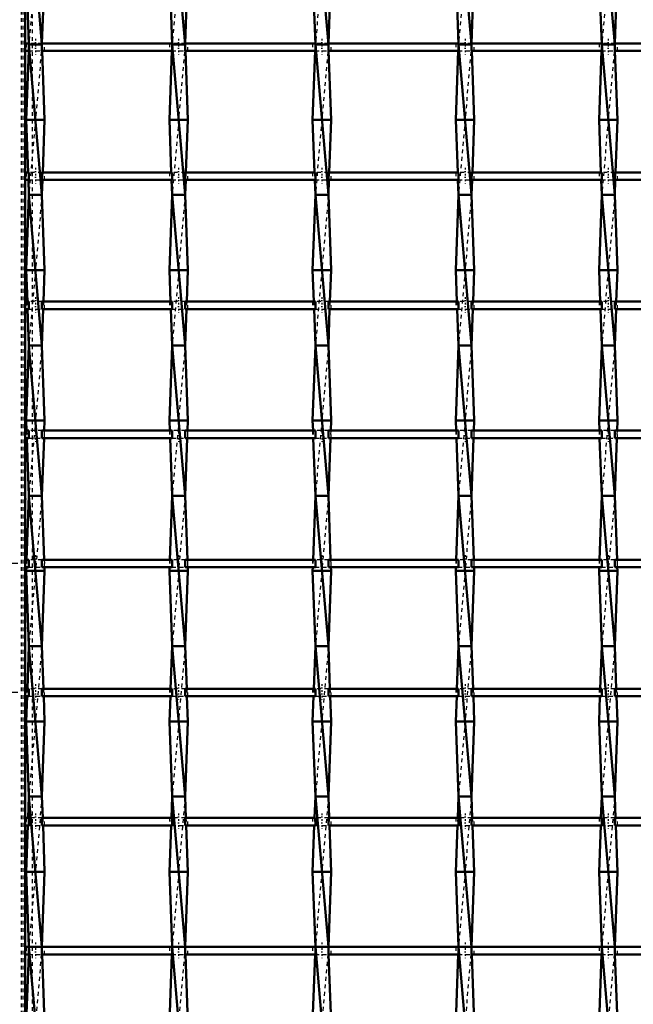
# Model space of a CAD drawing. Header units: millimetres. Extents: x -846 to 532, y -500 to 878.
# Tile 6 of 25: x -499 to -336, y -117 to 145. Entities that reach past the tile are written whole.
import ezdxf

# ---------------------------------------------------------------- set-up
doc = ezdxf.new("R2010")
doc.units = ezdxf.units.MM
doc.linetypes.add('Center', pattern=[1.5, 0.45, -0.5, 0.05, -0.5])
doc.linetypes.add('Dashed', pattern=[2, 1, -1])
for name, color, linetype, lineweight in [('2d ConnectionPoints', 7, 'Continuous', 50), ('AM_0', 7, 'Continuous', 50), ('AM_5', 3, 'Continuous', 25), ('AM_7', 7, 'Center', 25), ('AM_9', 6, 'Dashed', 25)]:
    doc.layers.add(name, color=color, linetype=linetype, lineweight=lineweight)
doc.dimstyles.new('ISO-25', dxfattribs={"dimtxt": 2.5, "dimasz": 2.5, "dimexe": 1.25, "dimexo": 0.625, "dimtad": 1, "dimtxsty": 'Standard', "dimcen": 2.5, "dimadec": 0, "dimazin": 0, "dimtfac": 1, "dimtmove": 0, "dimatfit": 3, "dimfxl": 1, "dimarcsym": 0})

# ---------------------------------------------------------------- blocks, each defined once
blk = doc.blocks.new('3_jmf7zim00uh4y213qtrdlx7em________0_in_LSSP23034382111000100035010_4')
at = {"layer": 'AM_0'}
for p, q in [((-497.03, 178), (-493.57, 138)), ((-497.75, 158), (-497.03, 138)), ((-492.85, 158), (-493.56, 138.32)), ((-497.09, 136.32), (-497.75, 118)), ((-493.57, 138), (-497.03, 138)), ((-497.03, 138), (-493.57, 98)), ((-493.51, 136.32), (-492.85, 118)), ((-497.75, 118), (-497.25, 103.99)), ((-492.85, 118), (-497.75, 118)), ((-492.85, 118), (-493.35, 103.99)), ((-497.18, 101.99), (-497.03, 98)), ((-493.42, 101.99), (-493.57, 98)), ((-497.03, 98), (-497.75, 78)), ((-497.03, 98), (-493.57, 58)), ((-493.57, 98), (-497.03, 98)), ((-493.57, 98), (-492.85, 78)), ((-497.75, 78), (-497.45, 69.66)), ((-492.85, 78), (-497.75, 78)), ((-492.85, 78), (-493.15, 69.66)), ((-497.38, 67.66), (-497.03, 58)), ((-493.22, 67.66), (-493.57, 58)), ((-497.03, 58), (-497.75, 38)), ((-493.57, 58), (-497.03, 58)), ((-497.03, 58), (-493.57, 18)), ((-493.57, 58), (-492.85, 38)), ((-497.75, 38), (-497.65, 35.33)), ((-492.85, 38), (-497.75, 38)), ((-492.85, 38), (-492.95, 35.33)), ((-497.58, 33.33), (-497.03, 18)), ((-493.02, 33.33), (-493.57, 18)), ((-497.03, 18), (-497.64, 1)), ((-493.57, 18), (-497.03, 18)), ((-497.03, 18), (-493.57, -22)), ((-493.57, 18), (-492.96, 1)), ((-497.71, -1), (-497.75, -2)), ((-492.85, -2), (-497.75, -2)), ((-497.75, -2), (-497.03, -22)), ((-492.85, -2), (-493.57, -22)), ((-492.89, -1), (-492.85, -2)), ((-497.03, -22), (-497.44, -33.33)), ((-493.57, -22), (-497.03, -22)), ((-497.03, -22), (-493.57, -62)), ((-493.57, -22), (-493.16, -33.33)), ((-497.51, -35.33), (-497.75, -42)), ((-493.09, -35.33), (-492.85, -42)), ((-492.85, -42), (-497.75, -42)), ((-497.75, -42), (-497.03, -62)), ((-492.85, -42), (-493.57, -62)), ((-497.03, -62), (-497.24, -67.66)), ((-497.03, -62), (-493.57, -102)), ((-493.57, -62), (-497.03, -62)), ((-493.57, -62), (-493.36, -67.66)), ((-497.31, -69.66), (-497.75, -82)), ((-493.29, -69.66), (-492.85, -82)), ((-497.75, -82), (-497.03, -102)), ((-492.85, -82), (-497.75, -82)), ((-492.85, -82), (-493.57, -101.99)), ((-497.03, -101.99), (-493.57, -142)), ((-493.57, -102), (-497.03, -102)), ((-497.1, -103.99), (-497.75, -122)), ((-493.5, -103.99), (-492.85, -122))]:
    blk.add_line(p, q, dxfattribs=at)
at = {"layer": 'AM_9'}
for p, q in [((-493.57, 178), (-497.03, 138)), ((-497.03, 138), (-497.09, 136.32)), ((-493.57, 138), (-497.03, 98)), ((-493.56, 138.32), (-493.57, 138)), ((-493.57, 138), (-493.51, 136.32)), ((-497.25, 103.99), (-497.18, 101.99)), ((-493.35, 103.99), (-493.42, 101.99)), ((-493.57, 98), (-497.03, 58)), ((-497.45, 69.66), (-497.38, 67.66)), ((-493.15, 69.66), (-493.22, 67.66)), ((-493.57, 58), (-497.03, 18)), ((-497.65, 35.33), (-497.58, 33.33)), ((-492.95, 35.33), (-493.02, 33.33)), ((-493.57, 18), (-497.03, -22)), ((-497.64, 1), (-497.71, -1)), ((-492.96, 1), (-492.89, -1)), ((-493.57, -22), (-497.03, -62)), ((-497.44, -33.33), (-497.51, -35.33)), ((-493.16, -33.33), (-493.09, -35.33)), ((-493.57, -62), (-497.03, -102)), ((-497.24, -67.66), (-497.31, -69.66)), ((-493.36, -67.66), (-493.29, -69.66)), ((-497.03, -101.99), (-497.1, -103.99)), ((-493.57, -102), (-497.03, -142)), ((-493.57, -101.99), (-493.57, -102)), ((-493.57, -102), (-493.5, -103.99))]:
    blk.add_line(p, q, dxfattribs=at)
blk = doc.blocks.new('4_0ent8qy65j3mjumj5evp2ehra________0_in_LSSP23034382111000100035010_4')
at = {"layer": 'AM_0'}
for p, q in [((-458.93, 178), (-455.47, 138)), ((-459.65, 158), (-458.93, 138)), ((-454.75, 158), (-455.46, 138.32)), ((-458.99, 136.32), (-459.65, 118)), ((-458.93, 138), (-455.47, 98)), ((-455.47, 138), (-458.93, 138)), ((-455.41, 136.32), (-454.75, 118)), ((-459.65, 118), (-459.15, 103.99)), ((-454.75, 118), (-459.65, 118)), ((-454.75, 118), (-455.25, 103.99)), ((-459.08, 101.99), (-458.93, 98)), ((-455.32, 101.99), (-455.47, 98)), ((-458.93, 98), (-459.65, 78)), ((-458.93, 98), (-455.47, 58)), ((-455.47, 98), (-458.93, 98)), ((-455.47, 98), (-454.75, 78)), ((-459.65, 78), (-459.35, 69.66)), ((-454.75, 78), (-459.65, 78)), ((-454.75, 78), (-455.05, 69.66)), ((-459.28, 67.66), (-458.93, 58)), ((-455.12, 67.66), (-455.47, 58)), ((-458.93, 58), (-459.65, 38)), ((-458.93, 58), (-455.47, 18)), ((-455.47, 58), (-458.93, 58)), ((-455.47, 58), (-454.75, 38)), ((-454.75, 38), (-459.65, 38)), ((-459.65, 38), (-459.55, 35.33)), ((-454.75, 38), (-454.85, 35.33)), ((-459.48, 33.33), (-458.93, 18)), ((-454.92, 33.33), (-455.47, 18)), ((-458.93, 18), (-459.54, 1)), ((-458.93, 18), (-455.47, -22)), ((-455.47, 18), (-458.93, 18)), ((-455.47, 18), (-454.86, 1)), ((-459.61, -1), (-459.65, -2)), ((-454.75, -2), (-459.65, -2)), ((-459.65, -2), (-458.93, -22)), ((-454.75, -2), (-455.47, -22)), ((-454.79, -1), (-454.75, -2)), ((-458.93, -22), (-459.34, -33.33)), ((-455.47, -22), (-458.93, -22)), ((-458.93, -22), (-455.47, -62)), ((-455.47, -22), (-455.06, -33.33)), ((-459.41, -35.33), (-459.65, -42)), ((-454.99, -35.33), (-454.75, -42)), ((-454.75, -42), (-459.65, -42)), ((-459.65, -42), (-458.93, -62)), ((-454.75, -42), (-455.47, -62)), ((-458.93, -62), (-459.14, -67.66)), ((-458.93, -62), (-455.47, -102)), ((-455.47, -62), (-458.93, -62)), ((-455.47, -62), (-455.26, -67.66)), ((-459.21, -69.66), (-459.65, -82)), ((-455.19, -69.66), (-454.75, -82)), ((-459.65, -82), (-458.93, -102)), ((-454.75, -82), (-459.65, -82)), ((-454.75, -82), (-455.47, -101.99)), ((-458.93, -102), (-455.47, -142)), ((-455.47, -102), (-458.93, -102)), ((-459, -103.99), (-459.65, -122)), ((-455.4, -103.99), (-454.75, -122))]:
    blk.add_line(p, q, dxfattribs=at)
at = {"layer": 'AM_9'}
for p, q in [((-455.47, 178), (-458.93, 138)), ((-458.93, 138), (-458.99, 136.32)), ((-455.47, 138), (-458.93, 98)), ((-455.46, 138.32), (-455.47, 138)), ((-455.47, 138), (-455.41, 136.32)), ((-459.15, 103.99), (-459.08, 101.99)), ((-455.25, 103.99), (-455.32, 101.99)), ((-455.47, 98), (-458.93, 58)), ((-459.35, 69.66), (-459.28, 67.66)), ((-455.05, 69.66), (-455.12, 67.66)), ((-455.47, 58), (-458.93, 18)), ((-459.55, 35.33), (-459.48, 33.33)), ((-454.85, 35.33), (-454.92, 33.33)), ((-455.47, 18), (-458.93, -22)), ((-459.54, 1), (-459.61, -1)), ((-454.86, 1), (-454.79, -1)), ((-455.47, -22), (-458.93, -62)), ((-459.34, -33.33), (-459.41, -35.33)), ((-455.06, -33.33), (-454.99, -35.33)), ((-455.47, -62), (-458.93, -102)), ((-459.14, -67.66), (-459.21, -69.66)), ((-455.26, -67.66), (-455.19, -69.66)), ((-458.93, -102), (-459, -103.99)), ((-455.47, -102), (-458.93, -142)), ((-455.47, -101.99), (-455.47, -102)), ((-455.47, -102), (-455.4, -103.99))]:
    blk.add_line(p, q, dxfattribs=at)
blk = doc.blocks.new('5_xgnts8r4yzye22ken94gie0fa________0_in_LSSP23034382111000100035010_4')
at = {"layer": 'AM_0'}
for p, q in [((-420.83, 178), (-417.37, 138)), ((-421.55, 158), (-420.83, 138)), ((-416.65, 158), (-417.36, 138.32)), ((-420.89, 136.32), (-421.55, 118)), ((-417.37, 138), (-420.83, 138)), ((-420.83, 138), (-417.37, 98)), ((-417.31, 136.32), (-416.65, 118)), ((-421.55, 118), (-421.05, 103.99)), ((-416.65, 118), (-421.55, 118)), ((-416.65, 118), (-417.15, 103.99)), ((-420.98, 101.99), (-420.83, 98)), ((-417.22, 101.99), (-417.37, 98)), ((-420.83, 98), (-421.55, 78)), ((-420.83, 98), (-417.37, 58)), ((-417.37, 98), (-420.83, 98)), ((-417.37, 98), (-416.65, 78)), ((-421.55, 78), (-421.25, 69.66)), ((-416.65, 78), (-421.55, 78)), ((-416.65, 78), (-416.95, 69.66)), ((-421.18, 67.66), (-420.83, 58)), ((-417.02, 67.66), (-417.37, 58)), ((-420.83, 58), (-421.55, 38)), ((-417.37, 58), (-420.83, 58)), ((-420.83, 58), (-417.37, 18)), ((-417.37, 58), (-416.65, 38)), ((-421.55, 38), (-421.45, 35.33)), ((-416.65, 38), (-421.55, 38)), ((-416.65, 38), (-416.75, 35.33)), ((-421.38, 33.33), (-420.83, 18)), ((-416.82, 33.33), (-417.37, 18)), ((-420.83, 18), (-421.44, 1)), ((-420.83, 18), (-417.37, -22)), ((-417.37, 18), (-420.83, 18)), ((-417.37, 18), (-416.76, 1)), ((-421.51, -1), (-421.55, -2)), ((-416.65, -2), (-421.55, -2)), ((-421.55, -2), (-420.83, -22)), ((-416.65, -2), (-417.37, -22)), ((-416.69, -1), (-416.65, -2)), ((-420.83, -22), (-421.24, -33.33)), ((-420.83, -22), (-417.37, -62)), ((-417.37, -22), (-420.83, -22)), ((-417.37, -22), (-416.96, -33.33)), ((-421.31, -35.33), (-421.55, -42)), ((-416.89, -35.33), (-416.65, -42)), ((-416.65, -42), (-421.55, -42)), ((-421.55, -42), (-420.83, -62)), ((-416.65, -42), (-417.37, -62)), ((-420.83, -62), (-421.04, -67.66)), ((-420.83, -62), (-417.37, -102)), ((-417.37, -62), (-420.83, -62)), ((-417.37, -62), (-417.16, -67.66)), ((-421.11, -69.66), (-421.55, -82)), ((-417.09, -69.66), (-416.65, -82)), ((-421.55, -82), (-420.83, -102)), ((-416.65, -82), (-421.55, -82)), ((-416.65, -82), (-417.37, -101.99)), ((-417.37, -102), (-420.83, -102)), ((-420.83, -102), (-417.37, -142)), ((-420.9, -103.99), (-421.55, -122)), ((-417.3, -103.99), (-416.65, -122))]:
    blk.add_line(p, q, dxfattribs=at)
at = {"layer": 'AM_9'}
for p, q in [((-417.37, 178), (-420.83, 138)), ((-420.83, 138), (-420.89, 136.32)), ((-417.37, 138), (-420.83, 98)), ((-417.36, 138.32), (-417.37, 138)), ((-417.37, 138), (-417.31, 136.32)), ((-421.05, 103.99), (-420.98, 101.99)), ((-417.15, 103.99), (-417.22, 101.99)), ((-417.37, 98), (-420.83, 58)), ((-421.25, 69.66), (-421.18, 67.66)), ((-416.95, 69.66), (-417.02, 67.66)), ((-417.37, 58), (-420.83, 18)), ((-421.45, 35.33), (-421.38, 33.33)), ((-416.75, 35.33), (-416.82, 33.33)), ((-417.37, 18), (-420.83, -22)), ((-421.44, 1), (-421.51, -1)), ((-416.76, 1), (-416.69, -1)), ((-417.37, -22), (-420.83, -62)), ((-421.24, -33.33), (-421.31, -35.33)), ((-416.96, -33.33), (-416.89, -35.33)), ((-417.37, -62), (-420.83, -102)), ((-421.04, -67.66), (-421.11, -69.66)), ((-417.16, -67.66), (-417.09, -69.66)), ((-420.83, -102), (-420.9, -103.99)), ((-417.37, -102), (-420.83, -142)), ((-417.37, -101.99), (-417.37, -102)), ((-417.37, -102), (-417.3, -103.99))]:
    blk.add_line(p, q, dxfattribs=at)
blk = doc.blocks.new('6_eud848mx5cnmzd3usw3zmjzfd________0_in_LSSP23034382111000100035010_4')
at = {"layer": 'AM_0'}
for p, q in [((-382.73, 178), (-379.27, 138)), ((-383.45, 158), (-382.73, 138)), ((-378.55, 158), (-379.26, 138.32)), ((-382.79, 136.32), (-383.45, 118)), ((-382.73, 138), (-379.27, 98)), ((-379.27, 138), (-382.73, 138)), ((-379.21, 136.32), (-378.55, 118)), ((-378.55, 118), (-383.45, 118)), ((-383.45, 118), (-382.95, 103.99)), ((-378.55, 118), (-379.05, 103.99)), ((-382.88, 101.99), (-382.73, 98)), ((-379.12, 101.99), (-379.27, 98)), ((-382.73, 98), (-383.45, 78)), ((-382.73, 98), (-379.27, 58)), ((-379.27, 98), (-382.73, 98)), ((-379.27, 98), (-378.55, 78)), ((-378.55, 78), (-383.45, 78)), ((-383.45, 78), (-383.15, 69.66)), ((-378.55, 78), (-378.85, 69.66)), ((-383.08, 67.66), (-382.73, 58)), ((-378.92, 67.66), (-379.27, 58)), ((-382.73, 58), (-383.45, 38)), ((-382.73, 58), (-379.27, 18)), ((-379.27, 58), (-382.73, 58)), ((-379.27, 58), (-378.55, 38)), ((-378.55, 38), (-383.45, 38)), ((-383.45, 38), (-383.35, 35.33)), ((-378.55, 38), (-378.65, 35.33)), ((-383.28, 33.33), (-382.73, 18)), ((-378.72, 33.33), (-379.27, 18)), ((-382.73, 18), (-383.34, 1)), ((-379.27, 18), (-382.73, 18)), ((-382.73, 18), (-379.27, -22)), ((-379.27, 18), (-378.66, 1)), ((-383.41, -1), (-383.45, -2)), ((-378.55, -2), (-383.45, -2)), ((-383.45, -2), (-382.73, -22)), ((-378.55, -2), (-379.27, -22)), ((-378.59, -1), (-378.55, -2)), ((-382.73, -22), (-383.14, -33.33)), ((-382.73, -22), (-379.27, -62)), ((-379.27, -22), (-382.73, -22)), ((-379.27, -22), (-378.86, -33.33)), ((-383.21, -35.33), (-383.45, -42)), ((-378.79, -35.33), (-378.55, -42)), ((-378.55, -42), (-383.45, -42)), ((-383.45, -42), (-382.73, -62)), ((-378.55, -42), (-379.27, -62)), ((-382.73, -62), (-382.94, -67.66)), ((-382.73, -62), (-379.27, -102)), ((-379.27, -62), (-382.73, -62)), ((-379.27, -62), (-379.06, -67.66)), ((-383.01, -69.66), (-383.45, -82)), ((-378.99, -69.66), (-378.55, -82)), ((-383.45, -82), (-382.73, -102)), ((-378.55, -82), (-383.45, -82)), ((-378.55, -82), (-379.27, -101.99)), ((-382.73, -102), (-379.27, -142)), ((-379.27, -102), (-382.73, -102)), ((-382.8, -103.99), (-383.45, -122)), ((-379.2, -103.99), (-378.55, -122))]:
    blk.add_line(p, q, dxfattribs=at)
at = {"layer": 'AM_9'}
for p, q in [((-379.27, 178), (-382.73, 138)), ((-382.73, 138), (-382.79, 136.32)), ((-379.27, 138), (-382.73, 98)), ((-379.26, 138.32), (-379.27, 138)), ((-379.27, 138), (-379.21, 136.32)), ((-382.95, 103.99), (-382.88, 101.99)), ((-379.05, 103.99), (-379.12, 101.99)), ((-379.27, 98), (-382.73, 58)), ((-383.15, 69.66), (-383.08, 67.66)), ((-378.85, 69.66), (-378.92, 67.66)), ((-379.27, 58), (-382.73, 18)), ((-383.35, 35.33), (-383.28, 33.33)), ((-378.65, 35.33), (-378.72, 33.33)), ((-379.27, 18), (-382.73, -22)), ((-383.34, 1), (-383.41, -1)), ((-378.66, 1), (-378.59, -1)), ((-379.27, -22), (-382.73, -62)), ((-383.14, -33.33), (-383.21, -35.33)), ((-378.86, -33.33), (-378.79, -35.33)), ((-379.27, -62), (-382.73, -102)), ((-382.94, -67.66), (-383.01, -69.66)), ((-379.06, -67.66), (-378.99, -69.66)), ((-382.73, -102), (-382.8, -103.99)), ((-379.27, -102), (-382.73, -142)), ((-379.27, -101.99), (-379.27, -102)), ((-379.27, -102), (-379.2, -103.99))]:
    blk.add_line(p, q, dxfattribs=at)
blk = doc.blocks.new('7_k6i1l1n6iofbzkxecq22ui89a________0_in_LSSP23034382111000100035010_4')
at = {"layer": 'AM_0'}
for p, q in [((-344.63, 178), (-341.17, 138)), ((-345.35, 158), (-344.63, 138)), ((-340.45, 158), (-341.16, 138.32)), ((-344.69, 136.32), (-345.35, 118)), ((-344.63, 138), (-341.17, 98)), ((-341.17, 138), (-344.63, 138)), ((-341.11, 136.32), (-340.45, 118)), ((-340.45, 118), (-345.35, 118)), ((-345.35, 118), (-344.85, 103.99)), ((-340.45, 118), (-340.95, 103.99)), ((-344.78, 101.99), (-344.63, 98)), ((-341.02, 101.99), (-341.17, 98)), ((-344.63, 98), (-345.35, 78)), ((-344.63, 98), (-341.17, 58)), ((-341.17, 98), (-344.63, 98)), ((-341.17, 98), (-340.45, 78)), ((-345.35, 78), (-345.05, 69.66)), ((-340.45, 78), (-345.35, 78)), ((-340.45, 78), (-340.75, 69.66)), ((-344.98, 67.66), (-344.63, 58)), ((-340.82, 67.66), (-341.17, 58)), ((-344.63, 58), (-345.35, 38)), ((-341.17, 58), (-344.63, 58)), ((-344.63, 58), (-341.17, 18)), ((-341.17, 58), (-340.45, 38)), ((-345.35, 38), (-345.25, 35.33)), ((-340.45, 38), (-345.35, 38)), ((-340.45, 38), (-340.55, 35.33)), ((-345.18, 33.33), (-344.63, 18)), ((-340.62, 33.33), (-341.17, 18)), ((-344.63, 18), (-345.24, 1)), ((-341.17, 18), (-344.63, 18)), ((-344.63, 18), (-341.17, -22)), ((-341.17, 18), (-340.56, 1)), ((-345.31, -1), (-345.35, -2)), ((-340.45, -2), (-345.35, -2)), ((-345.35, -2), (-344.63, -22)), ((-340.45, -2), (-341.17, -22)), ((-340.49, -1), (-340.45, -2)), ((-344.63, -22), (-345.04, -33.33)), ((-344.63, -22), (-341.17, -62)), ((-341.17, -22), (-344.63, -22)), ((-341.17, -22), (-340.76, -33.33)), ((-345.11, -35.33), (-345.35, -42)), ((-340.69, -35.33), (-340.45, -42)), ((-340.45, -42), (-345.35, -42)), ((-345.35, -42), (-344.63, -62)), ((-340.45, -42), (-341.17, -62)), ((-344.63, -62), (-344.84, -67.66)), ((-341.17, -62), (-344.63, -62)), ((-344.63, -62), (-341.17, -102)), ((-341.17, -62), (-340.96, -67.66)), ((-344.91, -69.66), (-345.35, -82)), ((-340.89, -69.66), (-340.45, -82)), ((-340.45, -82), (-345.35, -82)), ((-345.35, -82), (-344.63, -102)), ((-340.45, -82), (-341.17, -101.99)), ((-341.17, -102), (-344.63, -102)), ((-344.63, -102), (-341.17, -142)), ((-344.7, -103.99), (-345.35, -122)), ((-341.1, -103.99), (-340.45, -122))]:
    blk.add_line(p, q, dxfattribs=at)
at = {"layer": 'AM_9'}
for p, q in [((-341.17, 178), (-344.63, 138)), ((-344.63, 138), (-344.69, 136.32)), ((-341.17, 138), (-344.63, 98)), ((-341.16, 138.32), (-341.17, 138)), ((-341.17, 138), (-341.11, 136.32)), ((-344.85, 103.99), (-344.78, 101.99)), ((-340.95, 103.99), (-341.02, 101.99)), ((-341.17, 98), (-344.63, 58)), ((-345.05, 69.66), (-344.98, 67.66)), ((-340.75, 69.66), (-340.82, 67.66)), ((-341.17, 58), (-344.63, 18)), ((-345.25, 35.33), (-345.18, 33.33)), ((-340.55, 35.33), (-340.62, 33.33)), ((-341.17, 18), (-344.63, -22)), ((-345.24, 1), (-345.31, -1)), ((-340.56, 1), (-340.49, -1)), ((-341.17, -22), (-344.63, -62)), ((-345.04, -33.33), (-345.11, -35.33)), ((-340.76, -33.33), (-340.69, -35.33)), ((-341.17, -62), (-344.63, -102)), ((-344.84, -67.66), (-344.91, -69.66)), ((-340.96, -67.66), (-340.89, -69.66)), ((-344.63, -102), (-344.7, -103.99)), ((-341.17, -102), (-344.63, -142)), ((-341.17, -101.99), (-341.17, -102)), ((-341.17, -102), (-341.1, -103.99))]:
    blk.add_line(p, q, dxfattribs=at)
blk = doc.blocks.new('42_n4vu9k9yjs8eof1xloxansl6k________0_in_LSSP23034382111000100035010_4')
at = {"layer": 'AM_0'}
for p, q in [((-497.03, -101.99), (-498, -101.99)), ((-498, -101.99), (-498, -103.99)), ((-497.03, -101.99), (-497.03, -103.99)), ((-493.57, -103.99), (-493.57, -101.99)), ((-458.93, -101.99), (-493.57, -101.99)), ((-458.93, -101.99), (-458.93, -103.99)), ((-420.83, -101.99), (-455.47, -101.99)), ((-455.47, -103.99), (-455.47, -101.99)), ((-420.83, -101.99), (-420.83, -103.99)), ((-382.73, -101.99), (-417.37, -101.99)), ((-417.37, -103.99), (-417.37, -101.99)), ((-382.73, -101.99), (-382.73, -103.99)), ((-344.63, -101.99), (-379.27, -101.99)), ((-379.27, -103.99), (-379.27, -101.99)), ((-344.63, -101.99), (-344.63, -103.99)), ((-306.53, -101.99), (-341.17, -101.99)), ((-341.17, -103.99), (-341.17, -101.99)), ((-497.03, -103.99), (-498, -103.99)), ((-458.93, -103.99), (-493.57, -103.99)), ((-420.83, -103.99), (-455.47, -103.99)), ((-382.73, -103.99), (-417.37, -103.99)), ((-344.63, -103.99), (-379.27, -103.99)), ((-306.53, -103.99), (-341.17, -103.99))]:
    blk.add_line(p, q, dxfattribs=at)
at = {"layer": 'AM_7'}
for p, q in [((-495.3, -100.79), (-495.3, -105.19)), ((-457.2, -100.79), (-457.2, -105.19)), ((-419.1, -100.79), (-419.1, -105.19)), ((-381, -100.79), (-381, -105.19)), ((-342.9, -100.79), (-342.9, -105.19))]:
    blk.add_line(p, q, dxfattribs=at)
at = {"layer": 'AM_9'}
for p, q in [((-497.75, -101.99), (-497.75, -103.99)), ((-493.57, -101.99), (-497.03, -101.99)), ((-492.85, -103.99), (-492.85, -101.99)), ((-459.65, -101.99), (-459.65, -103.99)), ((-455.47, -101.99), (-458.93, -101.99)), ((-454.75, -103.99), (-454.75, -101.99)), ((-421.55, -101.99), (-421.55, -103.99)), ((-417.37, -101.99), (-420.83, -101.99)), ((-416.65, -103.99), (-416.65, -101.99)), ((-383.45, -101.99), (-383.45, -103.99)), ((-379.27, -101.99), (-382.73, -101.99)), ((-378.55, -103.99), (-378.55, -101.99)), ((-345.35, -101.99), (-345.35, -103.99)), ((-341.17, -101.99), (-344.63, -101.99)), ((-340.45, -103.99), (-340.45, -101.99)), ((-497.03, -103.99), (-493.57, -103.99)), ((-458.93, -103.99), (-455.47, -103.99)), ((-420.83, -103.99), (-417.37, -103.99)), ((-382.73, -103.99), (-379.27, -103.99)), ((-344.63, -103.99), (-341.17, -103.99))]:
    blk.add_line(p, q, dxfattribs=at)
blk = doc.blocks.new('43_9csl47gydk5rqsswzjpfnvjed________0_in_LSSP23034382111000100035010_4')
at = {"layer": 'AM_0'}
for p, q in [((-497.03, -67.66), (-498, -67.66)), ((-498, -67.66), (-498, -69.66)), ((-497.03, -67.66), (-497.03, -69.66)), ((-458.93, -67.66), (-493.57, -67.66)), ((-493.57, -69.66), (-493.57, -67.66)), ((-458.93, -67.66), (-458.93, -69.66)), ((-455.47, -69.66), (-455.47, -67.66)), ((-420.83, -67.66), (-455.47, -67.66)), ((-420.83, -67.66), (-420.83, -69.66)), ((-382.73, -67.66), (-417.37, -67.66)), ((-417.37, -69.66), (-417.37, -67.66)), ((-382.73, -67.66), (-382.73, -69.66)), ((-344.63, -67.66), (-379.27, -67.66)), ((-379.27, -69.66), (-379.27, -67.66)), ((-344.63, -67.66), (-344.63, -69.66)), ((-306.53, -67.66), (-341.17, -67.66)), ((-341.17, -69.66), (-341.17, -67.66)), ((-497.03, -69.66), (-498, -69.66)), ((-458.93, -69.66), (-493.57, -69.66)), ((-420.83, -69.66), (-455.47, -69.66)), ((-382.73, -69.66), (-417.37, -69.66)), ((-344.63, -69.66), (-379.27, -69.66)), ((-306.53, -69.66), (-341.17, -69.66))]:
    blk.add_line(p, q, dxfattribs=at)
at = {"layer": 'AM_7'}
for p, q in [((-495.3, -66.46), (-495.3, -70.86)), ((-457.2, -66.46), (-457.2, -70.86)), ((-419.1, -66.46), (-419.1, -70.86)), ((-381, -66.46), (-381, -70.86)), ((-342.9, -66.46), (-342.9, -70.86))]:
    blk.add_line(p, q, dxfattribs=at)
at = {"layer": 'AM_9'}
for p, q in [((-497.75, -67.66), (-497.75, -69.66)), ((-493.57, -67.66), (-497.03, -67.66)), ((-492.85, -69.66), (-492.85, -67.66)), ((-459.65, -67.66), (-459.65, -69.66)), ((-455.47, -67.66), (-458.93, -67.66)), ((-454.75, -69.66), (-454.75, -67.66)), ((-421.55, -67.66), (-421.55, -69.66)), ((-417.37, -67.66), (-420.83, -67.66)), ((-416.65, -69.66), (-416.65, -67.66)), ((-383.45, -67.66), (-383.45, -69.66)), ((-379.27, -67.66), (-382.73, -67.66)), ((-378.55, -69.66), (-378.55, -67.66)), ((-345.35, -67.66), (-345.35, -69.66)), ((-341.17, -67.66), (-344.63, -67.66)), ((-340.45, -69.66), (-340.45, -67.66)), ((-497.03, -69.66), (-493.57, -69.66)), ((-458.93, -69.66), (-455.47, -69.66)), ((-420.83, -69.66), (-417.37, -69.66)), ((-382.73, -69.66), (-379.27, -69.66)), ((-344.63, -69.66), (-341.17, -69.66))]:
    blk.add_line(p, q, dxfattribs=at)
blk = doc.blocks.new('44_t0b3ujtdi2etvog33yha64b9g________0_in_LSSP23034382111000100035010_4')
at = {"layer": 'AM_0'}
for p, q in [((-497.03, -33.33), (-498, -33.33)), ((-498, -33.33), (-498, -35.33)), ((-497.03, -33.33), (-497.03, -35.33)), ((-493.57, -35.33), (-493.57, -33.33)), ((-458.93, -33.33), (-493.57, -33.33)), ((-458.93, -33.33), (-458.93, -35.33)), ((-455.47, -35.33), (-455.47, -33.33)), ((-420.83, -33.33), (-455.47, -33.33)), ((-420.83, -33.33), (-420.83, -35.33)), ((-382.73, -33.33), (-417.37, -33.33)), ((-417.37, -35.33), (-417.37, -33.33)), ((-382.73, -33.33), (-382.73, -35.33)), ((-344.63, -33.33), (-379.27, -33.33)), ((-379.27, -35.33), (-379.27, -33.33)), ((-344.63, -33.33), (-344.63, -35.33)), ((-306.53, -33.33), (-341.17, -33.33)), ((-341.17, -35.33), (-341.17, -33.33)), ((-497.03, -35.33), (-498, -35.33)), ((-458.93, -35.33), (-493.57, -35.33)), ((-420.83, -35.33), (-455.47, -35.33)), ((-382.73, -35.33), (-417.37, -35.33)), ((-344.63, -35.33), (-379.27, -35.33)), ((-306.53, -35.33), (-341.17, -35.33))]:
    blk.add_line(p, q, dxfattribs=at)
at = {"layer": 'AM_7'}
for p, q in [((-495.3, -32.13), (-495.3, -36.53)), ((-457.2, -32.13), (-457.2, -36.53)), ((-419.1, -32.13), (-419.1, -36.53)), ((-381, -32.13), (-381, -36.53)), ((-342.9, -32.13), (-342.9, -36.53))]:
    blk.add_line(p, q, dxfattribs=at)
at = {"layer": 'AM_9'}
for p, q in [((-497.75, -33.33), (-497.75, -35.33)), ((-493.57, -33.33), (-497.03, -33.33)), ((-492.85, -35.33), (-492.85, -33.33)), ((-459.65, -33.33), (-459.65, -35.33)), ((-455.47, -33.33), (-458.93, -33.33)), ((-454.75, -35.33), (-454.75, -33.33)), ((-421.55, -33.33), (-421.55, -35.33)), ((-417.37, -33.33), (-420.83, -33.33)), ((-416.65, -35.33), (-416.65, -33.33)), ((-383.45, -33.33), (-383.45, -35.33)), ((-379.27, -33.33), (-382.73, -33.33)), ((-378.55, -35.33), (-378.55, -33.33)), ((-345.35, -33.33), (-345.35, -35.33)), ((-341.17, -33.33), (-344.63, -33.33)), ((-340.45, -35.33), (-340.45, -33.33)), ((-497.03, -35.33), (-493.57, -35.33)), ((-458.93, -35.33), (-455.47, -35.33)), ((-420.83, -35.33), (-417.37, -35.33)), ((-382.73, -35.33), (-379.27, -35.33)), ((-344.63, -35.33), (-341.17, -35.33))]:
    blk.add_line(p, q, dxfattribs=at)
blk = doc.blocks.new('45_e0gliq20fq0lwcuwbwphlmafo________0_in_LSSP23034382111000100035010_4')
at = {"layer": 'AM_0'}
for p, q in [((-497.03, 1), (-498, 1)), ((-498, 1), (-498, -1)), ((-497.03, 1), (-497.03, -1)), ((-458.93, 1), (-493.57, 1)), ((-493.57, -1), (-493.57, 1)), ((-458.93, 1), (-458.93, -1)), ((-455.47, -1), (-455.47, 1)), ((-420.83, 1), (-455.47, 1)), ((-420.83, 1), (-420.83, -1)), ((-382.73, 1), (-417.37, 1)), ((-417.37, -1), (-417.37, 1)), ((-382.73, 1), (-382.73, -1)), ((-344.63, 1), (-379.27, 1)), ((-379.27, -1), (-379.27, 1)), ((-344.63, 1), (-344.63, -1)), ((-306.53, 1), (-341.17, 1)), ((-341.17, -1), (-341.17, 1)), ((-497.03, -1), (-498, -1)), ((-458.93, -1), (-493.57, -1)), ((-420.83, -1), (-455.47, -1)), ((-382.73, -1), (-417.37, -1)), ((-344.63, -1), (-379.27, -1)), ((-306.53, -1), (-341.17, -1))]:
    blk.add_line(p, q, dxfattribs=at)
at = {"layer": 'AM_7'}
for p, q in [((-495.3, 2.2), (-495.3, -2.2)), ((-457.2, 2.2), (-457.2, -2.2)), ((-419.1, 2.2), (-419.1, -2.2)), ((-381, 2.2), (-381, -2.2)), ((-342.9, 2.2), (-342.9, -2.2))]:
    blk.add_line(p, q, dxfattribs=at)
at = {"layer": 'AM_9'}
for p, q in [((-497.75, 1), (-497.75, -1)), ((-493.57, 1), (-497.03, 1)), ((-492.85, -1), (-492.85, 1)), ((-459.65, 1), (-459.65, -1)), ((-455.47, 1), (-458.93, 1)), ((-454.75, -1), (-454.75, 1)), ((-421.55, 1), (-421.55, -1)), ((-417.37, 1), (-420.83, 1)), ((-416.65, -1), (-416.65, 1)), ((-383.45, 1), (-383.45, -1)), ((-379.27, 1), (-382.73, 1)), ((-378.55, -1), (-378.55, 1)), ((-345.35, 1), (-345.35, -1)), ((-341.17, 1), (-344.63, 1)), ((-340.45, -1), (-340.45, 1)), ((-497.03, -1), (-493.57, -1)), ((-458.93, -1), (-455.47, -1)), ((-420.83, -1), (-417.37, -1)), ((-382.73, -1), (-379.27, -1)), ((-344.63, -1), (-341.17, -1))]:
    blk.add_line(p, q, dxfattribs=at)
blk = doc.blocks.new('46_eccrmu6jttzpln702comluffw________0_in_LSSP23034382111000100035010_4')
at = {"layer": 'AM_0'}
for p, q in [((-497.03, 35.33), (-498, 35.33)), ((-498, 35.33), (-498, 33.33)), ((-497.03, 35.33), (-497.03, 33.33)), ((-493.57, 33.33), (-493.57, 35.33)), ((-458.93, 35.33), (-493.57, 35.33)), ((-458.93, 35.33), (-458.93, 33.33)), ((-455.47, 33.33), (-455.47, 35.33)), ((-420.83, 35.33), (-455.47, 35.33)), ((-420.83, 35.33), (-420.83, 33.33)), ((-382.73, 35.33), (-417.37, 35.33)), ((-417.37, 33.33), (-417.37, 35.33)), ((-382.73, 35.33), (-382.73, 33.33)), ((-344.63, 35.33), (-379.27, 35.33)), ((-379.27, 33.33), (-379.27, 35.33)), ((-344.63, 35.33), (-344.63, 33.33)), ((-306.53, 35.33), (-341.17, 35.33)), ((-341.17, 33.33), (-341.17, 35.33)), ((-497.03, 33.33), (-498, 33.33)), ((-458.93, 33.33), (-493.57, 33.33)), ((-420.83, 33.33), (-455.47, 33.33)), ((-382.73, 33.33), (-417.37, 33.33)), ((-344.63, 33.33), (-379.27, 33.33)), ((-306.53, 33.33), (-341.17, 33.33))]:
    blk.add_line(p, q, dxfattribs=at)
at = {"layer": 'AM_7'}
for p, q in [((-495.3, 36.53), (-495.3, 32.13)), ((-457.2, 36.53), (-457.2, 32.13)), ((-419.1, 36.53), (-419.1, 32.13)), ((-381, 36.53), (-381, 32.13)), ((-342.9, 36.53), (-342.9, 32.13))]:
    blk.add_line(p, q, dxfattribs=at)
at = {"layer": 'AM_9'}
for p, q in [((-497.75, 35.33), (-497.75, 33.33)), ((-493.57, 35.33), (-497.03, 35.33)), ((-492.85, 33.33), (-492.85, 35.33)), ((-459.65, 35.33), (-459.65, 33.33)), ((-455.47, 35.33), (-458.93, 35.33)), ((-454.75, 33.33), (-454.75, 35.33)), ((-421.55, 35.33), (-421.55, 33.33)), ((-417.37, 35.33), (-420.83, 35.33)), ((-416.65, 33.33), (-416.65, 35.33)), ((-383.45, 35.33), (-383.45, 33.33)), ((-379.27, 35.33), (-382.73, 35.33)), ((-378.55, 33.33), (-378.55, 35.33)), ((-345.35, 35.33), (-345.35, 33.33)), ((-341.17, 35.33), (-344.63, 35.33)), ((-340.45, 33.33), (-340.45, 35.33)), ((-497.03, 33.33), (-493.57, 33.33)), ((-458.93, 33.33), (-455.47, 33.33)), ((-420.83, 33.33), (-417.37, 33.33)), ((-382.73, 33.33), (-379.27, 33.33)), ((-344.63, 33.33), (-341.17, 33.33))]:
    blk.add_line(p, q, dxfattribs=at)
blk = doc.blocks.new('47_yk4pho7kxufc63f1fpnr9489a________0_in_LSSP23034382111000100035010_4')
at = {"layer": 'AM_0'}
for p, q in [((-497.03, 69.66), (-498, 69.66)), ((-498, 69.66), (-498, 67.66)), ((-497.03, 69.66), (-497.03, 67.66)), ((-493.57, 67.66), (-493.57, 69.66)), ((-458.93, 69.66), (-493.57, 69.66)), ((-458.93, 69.66), (-458.93, 67.66)), ((-420.83, 69.66), (-455.47, 69.66)), ((-455.47, 67.66), (-455.47, 69.66)), ((-420.83, 69.66), (-420.83, 67.66)), ((-382.73, 69.66), (-417.37, 69.66)), ((-417.37, 67.66), (-417.37, 69.66)), ((-382.73, 69.66), (-382.73, 67.66)), ((-344.63, 69.66), (-379.27, 69.66)), ((-379.27, 67.66), (-379.27, 69.66)), ((-344.63, 69.66), (-344.63, 67.66)), ((-306.53, 69.66), (-341.17, 69.66)), ((-341.17, 67.66), (-341.17, 69.66)), ((-497.03, 67.66), (-498, 67.66)), ((-458.93, 67.66), (-493.57, 67.66)), ((-420.83, 67.66), (-455.47, 67.66)), ((-382.73, 67.66), (-417.37, 67.66)), ((-344.63, 67.66), (-379.27, 67.66)), ((-306.53, 67.66), (-341.17, 67.66))]:
    blk.add_line(p, q, dxfattribs=at)
at = {"layer": 'AM_7'}
for p, q in [((-495.3, 70.86), (-495.3, 66.46)), ((-457.2, 70.86), (-457.2, 66.46)), ((-419.1, 70.86), (-419.1, 66.46)), ((-381, 70.86), (-381, 66.46)), ((-342.9, 70.86), (-342.9, 66.46))]:
    blk.add_line(p, q, dxfattribs=at)
at = {"layer": 'AM_9'}
for p, q in [((-497.75, 69.66), (-497.75, 67.66)), ((-493.57, 69.66), (-497.03, 69.66)), ((-492.85, 67.66), (-492.85, 69.66)), ((-459.65, 69.66), (-459.65, 67.66)), ((-455.47, 69.66), (-458.93, 69.66)), ((-454.75, 67.66), (-454.75, 69.66)), ((-421.55, 69.66), (-421.55, 67.66)), ((-417.37, 69.66), (-420.83, 69.66)), ((-416.65, 67.66), (-416.65, 69.66)), ((-383.45, 69.66), (-383.45, 67.66)), ((-379.27, 69.66), (-382.73, 69.66)), ((-378.55, 67.66), (-378.55, 69.66)), ((-345.35, 69.66), (-345.35, 67.66)), ((-341.17, 69.66), (-344.63, 69.66)), ((-340.45, 67.66), (-340.45, 69.66)), ((-497.03, 67.66), (-493.57, 67.66)), ((-458.93, 67.66), (-455.47, 67.66)), ((-420.83, 67.66), (-417.37, 67.66)), ((-382.73, 67.66), (-379.27, 67.66)), ((-344.63, 67.66), (-341.17, 67.66))]:
    blk.add_line(p, q, dxfattribs=at)
blk = doc.blocks.new('48_3zh2ib4ce1z2p1z4fv4jk4q8j________0_in_LSSP23034382111000100035010_4')
at = {"layer": 'AM_0'}
for p, q in [((-497.03, 103.99), (-498, 103.99)), ((-498, 103.99), (-498, 101.99)), ((-497.03, 103.99), (-497.03, 101.99)), ((-458.93, 103.99), (-493.57, 103.99)), ((-493.57, 101.99), (-493.57, 103.99)), ((-458.93, 103.99), (-458.93, 101.99)), ((-420.83, 103.99), (-455.47, 103.99)), ((-455.47, 101.99), (-455.47, 103.99)), ((-420.83, 103.99), (-420.83, 101.99)), ((-382.73, 103.99), (-417.37, 103.99)), ((-417.37, 101.99), (-417.37, 103.99)), ((-382.73, 103.99), (-382.73, 101.99)), ((-344.63, 103.99), (-379.27, 103.99)), ((-379.27, 101.99), (-379.27, 103.99)), ((-344.63, 103.99), (-344.63, 101.99)), ((-306.53, 103.99), (-341.17, 103.99)), ((-341.17, 101.99), (-341.17, 103.99)), ((-497.03, 101.99), (-498, 101.99)), ((-458.93, 101.99), (-493.57, 101.99)), ((-420.83, 101.99), (-455.47, 101.99)), ((-382.73, 101.99), (-417.37, 101.99)), ((-344.63, 101.99), (-379.27, 101.99)), ((-306.53, 101.99), (-341.17, 101.99))]:
    blk.add_line(p, q, dxfattribs=at)
at = {"layer": 'AM_7'}
for p, q in [((-495.3, 105.19), (-495.3, 100.79)), ((-457.2, 105.19), (-457.2, 100.79)), ((-419.1, 105.19), (-419.1, 100.79)), ((-381, 105.19), (-381, 100.79)), ((-342.9, 105.19), (-342.9, 100.79))]:
    blk.add_line(p, q, dxfattribs=at)
at = {"layer": 'AM_9'}
for p, q in [((-497.75, 103.99), (-497.75, 101.99)), ((-493.57, 103.99), (-497.03, 103.99)), ((-492.85, 101.99), (-492.85, 103.99)), ((-459.65, 103.99), (-459.65, 101.99)), ((-455.47, 103.99), (-458.93, 103.99)), ((-454.75, 101.99), (-454.75, 103.99)), ((-421.55, 103.99), (-421.55, 101.99)), ((-417.37, 103.99), (-420.83, 103.99)), ((-416.65, 101.99), (-416.65, 103.99)), ((-383.45, 103.99), (-383.45, 101.99)), ((-379.27, 103.99), (-382.73, 103.99)), ((-378.55, 101.99), (-378.55, 103.99)), ((-345.35, 103.99), (-345.35, 101.99)), ((-341.17, 103.99), (-344.63, 103.99)), ((-340.45, 101.99), (-340.45, 103.99)), ((-497.03, 101.99), (-493.57, 101.99)), ((-458.93, 101.99), (-455.47, 101.99)), ((-420.83, 101.99), (-417.37, 101.99)), ((-382.73, 101.99), (-379.27, 101.99)), ((-344.63, 101.99), (-341.17, 101.99))]:
    blk.add_line(p, q, dxfattribs=at)
blk = doc.blocks.new('49_u3abo1m5d8bzhuav0goaujrp0________0_in_LSSP23034382111000100035010_4')
at = {"layer": 'AM_0'}
for p, q in [((-497.03, 138.32), (-498, 138.32)), ((-498, 138.32), (-498, 136.32)), ((-497.03, 136.32), (-498, 136.32)), ((-497.03, 138.32), (-497.03, 136.32)), ((-493.57, 136.32), (-493.57, 138.32)), ((-458.93, 138.32), (-493.57, 138.32)), ((-458.93, 136.32), (-493.57, 136.32)), ((-458.93, 138.32), (-458.93, 136.32)), ((-420.83, 138.32), (-455.47, 138.32)), ((-455.47, 136.32), (-455.47, 138.32)), ((-420.83, 136.32), (-455.47, 136.32)), ((-420.83, 138.32), (-420.83, 136.32)), ((-382.73, 138.32), (-417.37, 138.32)), ((-417.37, 136.32), (-417.37, 138.32)), ((-382.73, 136.32), (-417.37, 136.32)), ((-382.73, 138.32), (-382.73, 136.32)), ((-344.63, 138.32), (-379.27, 138.32)), ((-379.27, 136.32), (-379.27, 138.32)), ((-344.63, 136.32), (-379.27, 136.32)), ((-344.63, 138.32), (-344.63, 136.32)), ((-306.53, 138.32), (-341.17, 138.32)), ((-341.17, 136.32), (-341.17, 138.32)), ((-306.53, 136.32), (-341.17, 136.32))]:
    blk.add_line(p, q, dxfattribs=at)
at = {"layer": 'AM_7'}
for p, q in [((-495.3, 139.52), (-495.3, 135.12)), ((-457.2, 139.52), (-457.2, 135.12)), ((-419.1, 139.52), (-419.1, 135.12)), ((-381, 139.52), (-381, 135.12)), ((-342.9, 139.52), (-342.9, 135.12))]:
    blk.add_line(p, q, dxfattribs=at)
at = {"layer": 'AM_9'}
for p, q in [((-497.75, 138.32), (-497.75, 136.32)), ((-493.57, 138.32), (-497.03, 138.32)), ((-497.03, 136.32), (-493.57, 136.32)), ((-492.85, 136.32), (-492.85, 138.32)), ((-459.65, 138.32), (-459.65, 136.32)), ((-455.46, 138.32), (-458.94, 138.32)), ((-458.93, 136.32), (-455.47, 136.32)), ((-454.75, 136.32), (-454.75, 138.32)), ((-421.55, 138.32), (-421.55, 136.32)), ((-417.37, 138.32), (-420.83, 138.32)), ((-420.83, 136.32), (-417.37, 136.32)), ((-416.65, 136.32), (-416.65, 138.32)), ((-383.45, 138.32), (-383.45, 136.32)), ((-379.27, 138.32), (-382.73, 138.32)), ((-382.73, 136.32), (-379.27, 136.32)), ((-378.55, 136.32), (-378.55, 138.32)), ((-345.35, 138.32), (-345.35, 136.32)), ((-341.16, 138.32), (-344.64, 138.32)), ((-344.63, 136.32), (-341.17, 136.32)), ((-340.45, 136.32), (-340.45, 138.32))]:
    blk.add_line(p, q, dxfattribs=at)
blk = doc.blocks.new('60_9dlimw6j8ju9trr3x6yxzs3oj________0_in_LSSP23034382111000100035010_4')
at = {"layer": 'AM_0'}
blk.add_line((-498, -498), (-498, 498), dxfattribs=at)
at = {"layer": 'AM_9'}
for p, q in [((-498.99, -498), (-498.99, 498)), ((-498.55, -498), (-498.55, 498)), ((-496.05, -495), (-496.05, 498))]:
    blk.add_line(p, q, dxfattribs=at)
blk = doc.blocks.new('*D64')
at = {"layer": 'AM_5', "color": 0, "lineweight": -2}
for p, q in [((-600, 40), (-600, 80)), ((-500, 0), (-600, 0)), ((-600, -34.33), (-600, 0)), ((-500, -34.33), (-600, -34.33)), ((-600, -74.33), (-600, -114.33))]:
    blk.add_line(p, q, dxfattribs=at)
at = {"layer": 'AM_5', "color": 0}
for points in [[(-606.67, 40), (-593.33, 40), (-600, 0)], [(-593.33, -74.33), (-606.67, -74.33), (-600, -34.33)]]:
    blk.add_solid(points, dxfattribs=at)
at = {"layer": 'Defpoints', "color": 0}
for p in [(-600, 0), (-500, 0), (-500, -34.33)]:
    blk.add_point(p, dxfattribs=at)
at = {"layer": 'AM_5', "color": 0, "insert": (-620, 224), "char_height": 40, "attachment_point": 5, "rotation": 90}
blk.add_mtext('TT = 34.3 mm', dxfattribs=at)

msp = doc.modelspace()

# ---------------------------------------------------------------- linework, layer by layer
at = {"layer": '2d ConnectionPoints'}
for p in [(-498, 137.32), (-498, 137.32), (-498, 120.155), (-498, 102.99), (-498, 102.99), (-498, 85.825), (-498, 68.66), (-498, 68.66), (-498, 51.495), (-498, 34.33), (-498, 34.33), (-498, 17.165), (-498, 0), (-498, 0), (-498, -17.165), (-498, -34.33), (-498, -34.33), (-498, -51.495), (-498, -68.66), (-498, -68.66), (-498, -85.825), (-498, -102.99), (-498, -102.99)]:
    msp.add_point(p, dxfattribs=at)

# ---------------------------------------------------------------- block references
for name in ['60_9dlimw6j8ju9trr3x6yxzs3oj________0_in_LSSP23034382111000100035010_4', '3_jmf7zim00uh4y213qtrdlx7em________0_in_LSSP23034382111000100035010_4', '4_0ent8qy65j3mjumj5evp2ehra________0_in_LSSP23034382111000100035010_4', '5_xgnts8r4yzye22ken94gie0fa________0_in_LSSP23034382111000100035010_4', '6_eud848mx5cnmzd3usw3zmjzfd________0_in_LSSP23034382111000100035010_4', '7_k6i1l1n6iofbzkxecq22ui89a________0_in_LSSP23034382111000100035010_4', '49_u3abo1m5d8bzhuav0goaujrp0________0_in_LSSP23034382111000100035010_4', '48_3zh2ib4ce1z2p1z4fv4jk4q8j________0_in_LSSP23034382111000100035010_4', '47_yk4pho7kxufc63f1fpnr9489a________0_in_LSSP23034382111000100035010_4', '46_eccrmu6jttzpln702comluffw________0_in_LSSP23034382111000100035010_4', '45_e0gliq20fq0lwcuwbwphlmafo________0_in_LSSP23034382111000100035010_4', '44_t0b3ujtdi2etvog33yha64b9g________0_in_LSSP23034382111000100035010_4', '43_9csl47gydk5rqsswzjpfnvjed________0_in_LSSP23034382111000100035010_4', '42_n4vu9k9yjs8eof1xloxansl6k________0_in_LSSP23034382111000100035010_4']:
    msp.add_blockref(name, (0, 0))

# ---------------------------------------------------------------- dimensions: what is measured, and where the dimension line sits
at = {"layer": 'AM_5'}
dim = msp.add_linear_dim(base=(-600, 0), p1=(-500, -34.33), p2=(-500, 0), angle=90, text='TT = 34.3 mm', dimstyle='ISO-25', override={"dimtxt": 40, "dimasz": 40, "dimexe": 0, "dimexo": 0, "dimgap": 12}, dxfattribs=at)
dim.commit()
dim.dimension.update_dxf_attribs({"geometry": '*D64', "text_midpoint": (-620, 224), "dimtype": 160, "text_rotation": 90})

doc.saveas('drawing.dxf')
